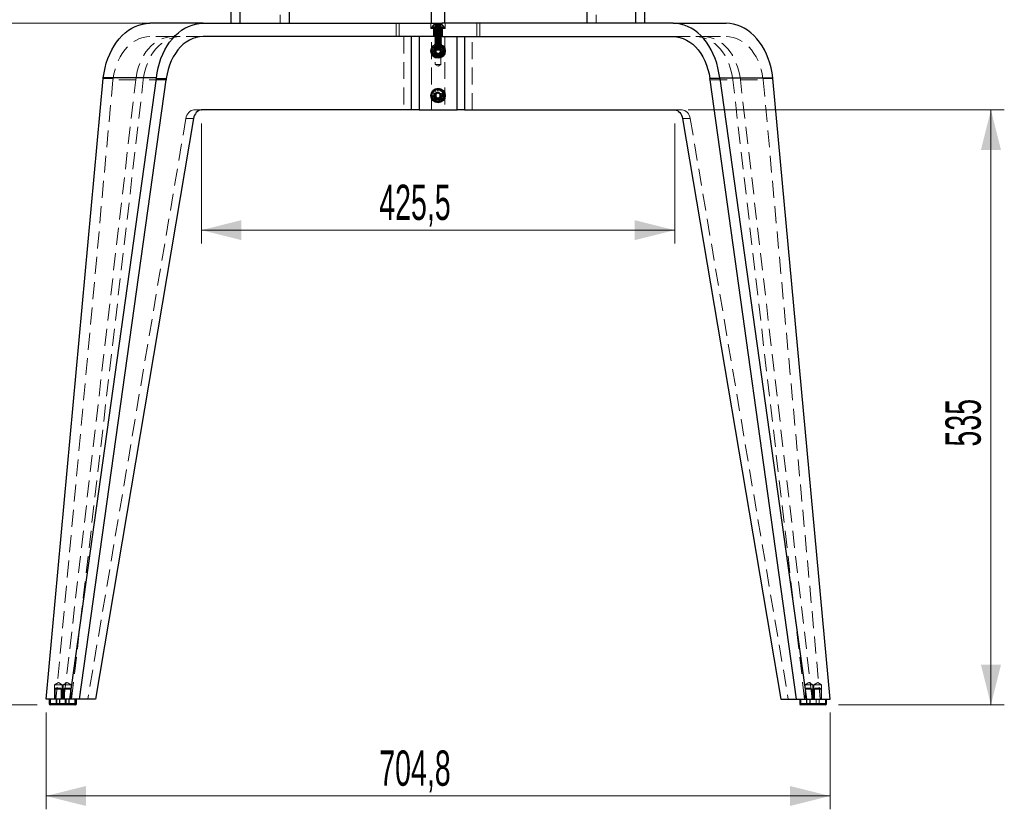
# Model space of a CAD drawing. Header units: millimetres. Extents: x 7 to 417, y 5 to 291.
# Tile 60 of 82: x 286 to 360, y 202 to 261. Entities that reach past the tile are written whole.
import ezdxf

# ---------------------------------------------------------------- set-up
doc = ezdxf.new("R2010")
doc.units = ezdxf.units.MM
doc.header["$PDSIZE"] = -1
doc.linetypes.add('HIDDEN', pattern=[1.905, 1.27, -0.635])
doc.styles.add('SLDTEXTSTYLE2', font='TXT', dxfattribs={"width": 0.605})
doc.dimstyles.new('SLDDIMSTYLE0', dxfattribs={"dimtxt": 2.568319, "dimasz": 3, "dimexe": 0, "dimexo": 0.0625, "dimgap": 0.64208, "dimtad": 1, "dimdec": 1, "dimlfac": 12, "dimrnd": 1e-09, "dimzin": 12, "dimdsep": 46, "dimtxsty": 'SLDTEXTSTYLE2', "dimsah": 1, "dimcen": 0.09, "dimadec": 0, "dimazin": 3, "dimtfac": 1, "dimtdec": 1, "dimtofl": 0, "dimtmove": 0, "dimatfit": 3, "dimfxl": 1, "dimfrac": 2, "dimtolj": 1, "dimtzin": 12, "dimarcsym": 0})
doc.dimstyles.new('SLDDIMSTYLE2', dxfattribs={"dimtxt": 2.568319, "dimasz": 3, "dimexe": 0, "dimexo": 0.0625, "dimgap": 0.64208, "dimtad": 1, "dimlfac": 12, "dimrnd": 1e-09, "dimzin": 12, "dimdsep": 46, "dimtxsty": 'SLDTEXTSTYLE2', "dimsah": 1, "dimcen": 0.09, "dimadec": 0, "dimazin": 3, "dimtfac": 1, "dimtofl": 0, "dimtmove": 0, "dimatfit": 3, "dimfxl": 1, "dimfrac": 2, "dimtolj": 1, "dimtzin": 12, "dimarcsym": 0})
doc.dimstyles.new('SLDDIMSTYLE4', dxfattribs={"dimtxt": 3.595646, "dimasz": 3, "dimexe": 0, "dimexo": 0.0625, "dimgap": 0.898912, "dimtad": 1, "dimdec": 1, "dimlfac": 12, "dimrnd": 1e-09, "dimzin": 12, "dimdsep": 46, "dimtxsty": 'SLDTEXTSTYLE2', "dimsah": 1, "dimcen": 0.09, "dimadec": 0, "dimazin": 3, "dimtfac": 1, "dimtdec": 1, "dimtofl": 0, "dimtmove": 0, "dimatfit": 3, "dimfxl": 1, "dimfrac": 2, "dimtolj": 1, "dimtzin": 12, "dimarcsym": 0})

# ---------------------------------------------------------------- blocks, each defined once
blk = doc.blocks.new('_D_9')
at = {"color": 7, "linetype": 'Continuous', "lineweight": 0}
for p, q in [((299.437, 253.643), (299.437, 244.637)), ((334.894, 253.643), (334.894, 244.637)), ((299.437, 245.637), (334.894, 245.637))]:
    blk.add_line(p, q, dxfattribs=at)
at = {"color": 7, "linetype": 'Continuous', "lineweight": 18}
for points in [[(299.437, 245.637), (302.437, 244.887), (302.437, 246.387)], [(334.894, 245.637), (331.894, 246.387), (331.894, 244.887)]]:
    blk.add_solid(points, dxfattribs=at)
at = {"color": 7, "linetype": 'Continuous', "lineweight": 18, "insert": (312.756, 249.047), "char_height": 2.6458, "attachment_point": 1, "style": 'SLDTEXTSTYLE2'}
blk.add_mtext('425,5', dxfattribs=at)
blk = doc.blocks.new('_D_10')
at = {"color": 7, "linetype": 'Continuous', "lineweight": 0}
for p, q in [((287.801, 209.476), (287.801, 202.218)), ((346.531, 209.476), (346.531, 202.218)), ((287.801, 203.218), (346.531, 203.218))]:
    blk.add_line(p, q, dxfattribs=at)
at = {"color": 7, "linetype": 'Continuous', "lineweight": 18}
for points in [[(287.801, 203.218), (290.801, 202.468), (290.801, 203.968)], [(346.531, 203.218), (343.531, 203.968), (343.531, 202.468)]]:
    blk.add_solid(points, dxfattribs=at)
at = {"color": 7, "linetype": 'Continuous', "lineweight": 18, "insert": (312.756, 206.629), "char_height": 2.6458, "attachment_point": 1, "style": 'SLDTEXTSTYLE2'}
blk.add_mtext('704,8', dxfattribs=at)
blk = doc.blocks.new('_D_12')
at = {"color": 7, "linetype": 'Continuous', "lineweight": 0}
for p, q in [((294.581, 261.143), (273.358, 261.143)), ((274.358, 261.143), (274.358, 210.06)), ((287.134, 210.06), (273.358, 210.06))]:
    blk.add_line(p, q, dxfattribs=at)
at = {"color": 7, "linetype": 'Continuous', "lineweight": 18}
for points in [[(274.358, 261.143), (273.608, 258.143), (275.108, 258.143)], [(274.358, 210.06), (275.108, 213.06), (273.608, 213.06)]]:
    blk.add_solid(points, dxfattribs=at)
at = {"color": 7, "linetype": 'Continuous', "lineweight": 18, "insert": (270.947, 232.662), "char_height": 2.6458, "attachment_point": 1, "rotation": 90, "style": 'SLDTEXTSTYLE2'}
blk.add_mtext('613', dxfattribs=at)
blk = doc.blocks.new('_D_13')
at = {"color": 7, "linetype": 'Continuous', "lineweight": 0}
for p, q in [((274.358, 270.976), (274.358, 261.143)), ((298.559, 261.143), (273.358, 261.143))]:
    blk.add_line(p, q, dxfattribs=at)
at = {"color": 7, "linetype": 'Continuous', "lineweight": 18}
for points in [[(274.358, 270.976), (273.608, 267.976), (275.108, 267.976)], [(274.358, 261.143), (275.108, 264.143), (273.608, 264.143)]]:
    blk.add_solid(points, dxfattribs=at)
at = {"color": 7, "linetype": 'Continuous', "lineweight": 18, "insert": (270.947, 263.12), "char_height": 2.6458, "attachment_point": 1, "rotation": 90, "style": 'SLDTEXTSTYLE2'}
blk.add_mtext('118', dxfattribs=at)
blk = doc.blocks.new('_D_15')
at = {"color": 7, "linetype": 'Continuous', "lineweight": 0}
for p, q in [((262.082, 272.341), (248.872, 272.341)), ((249.872, 272.341), (249.872, 210.06)), ((287.134, 210.06), (248.872, 210.06))]:
    blk.add_line(p, q, dxfattribs=at)
at = {"color": 7, "linetype": 'Continuous', "lineweight": 18}
for points in [[(249.872, 272.341), (249.122, 269.341), (250.622, 269.341)], [(249.872, 210.06), (250.622, 213.06), (249.122, 213.06)]]:
    blk.add_solid(points, dxfattribs=at)
at = {"color": 7, "linetype": 'Continuous', "lineweight": 18, "insert": (245.097, 235.027), "char_height": 3.7042, "attachment_point": 1, "rotation": 90, "style": 'SLDTEXTSTYLE2'}
blk.add_mtext('747,4', dxfattribs=at)
blk = doc.blocks.new('_D_16')
at = {"color": 7, "linetype": 'Continuous', "lineweight": 0}
for p, q in [((335.894, 254.643), (359.585, 254.643)), ((358.585, 254.643), (358.585, 210.06)), ((347.152, 210.06), (359.585, 210.06))]:
    blk.add_line(p, q, dxfattribs=at)
at = {"color": 7, "linetype": 'Continuous', "lineweight": 18}
for points in [[(358.585, 254.643), (357.835, 251.643), (359.335, 251.643)], [(358.585, 210.06), (359.335, 213.06), (357.835, 213.06)]]:
    blk.add_solid(points, dxfattribs=at)
at = {"color": 7, "linetype": 'Continuous', "lineweight": 18, "insert": (355.174, 229.412), "char_height": 2.6458, "attachment_point": 1, "rotation": 90, "style": 'SLDTEXTSTYLE2'}
blk.add_mtext('535', dxfattribs=at)

msp = doc.modelspace()

# ---------------------------------------------------------------- linework, layer by layer
at = {"color": 7, "linetype": 'Continuous', "lineweight": 25}
for p, q in [((301.66972, 261.14303), (301.66972, 269.39303)), ((302.35172, 261.14303), (302.35172, 269.39303)), ((306.00849, 269.39303), (306.00849, 261.14303)), ((328.32293, 269.39303), (328.32293, 261.14303)), ((331.9797, 261.14303), (331.9797, 269.39303)), ((332.6617, 261.14303), (332.6617, 269.39303)), ((316.66571, 261.14303), (316.66571, 268.01803)), ((317.66571, 261.14303), (317.66571, 268.01803)), ((299.55901, 261.14303), (295.58069, 261.14303)), ((299.55901, 261.14303), (316.88155, 261.14303)), ((316.88155, 260.14303), (316.88155, 261.14303)), ((316.88155, 261.14303), (317.44988, 261.14303)), ((317.44988, 261.14303), (317.44988, 260.14303)), ((334.77241, 261.14303), (317.44988, 261.14303)), ((334.77241, 261.14303), (338.75074, 261.14303)), ((316.88155, 260.14303), (299.55901, 260.14303)), ((315.17349, 254.64303), (315.17349, 260.14303)), ((315.74182, 260.14303), (315.74182, 254.64303)), ((317.44988, 260.14303), (316.88155, 260.14303)), ((317.44988, 260.14303), (334.77241, 260.14303)), ((318.5896, 254.64303), (318.5896, 260.14303)), ((319.15794, 260.14303), (319.15794, 254.64303)), ((317.14501, 259.25103), (316.98966, 259.13743)), ((316.98966, 259.13743), (317.01036, 258.9461)), ((317.01036, 258.9461), (317.18641, 258.86836)), ((317.32106, 259.17329), (317.14501, 259.25103)), ((317.18641, 258.86836), (317.34176, 258.98195)), ((317.34176, 258.98195), (317.32106, 259.17329)), ((287.80089, 210.47636), (292.0829, 257.01027)), ((296.06122, 257.01027), (289.56272, 210.47636)), ((290.30319, 210.47636), (296.7876, 256.90936)), ((292.0829, 257.01027), (292.08933, 257.06579)), ((296.06765, 257.06579), (292.08933, 257.06579)), ((296.06122, 257.01027), (296.06765, 257.06579)), ((296.06122, 257.01027), (296.8027, 257.01027)), ((338.2702, 257.01027), (337.52872, 257.01027)), ((344.02824, 210.47636), (337.54382, 256.90936)), ((338.26377, 257.06579), (342.24209, 257.06579)), ((338.2702, 257.01027), (338.26377, 257.06579)), ((338.2702, 257.01027), (344.76871, 210.47636)), ((342.24852, 257.01027), (342.24209, 257.06579)), ((346.53053, 210.47636), (342.24852, 257.01027)), ((317.00274, 255.82872), (316.99558, 255.6364)), ((316.99558, 255.6364), (317.15855, 255.53404)), ((317.17287, 255.91868), (317.00274, 255.82872)), ((317.15855, 255.53404), (317.32868, 255.624)), ((317.33584, 255.81632), (317.17287, 255.91868)), ((317.32868, 255.624), (317.33584, 255.81632)), ((315.17349, 254.64303), (299.4374, 254.64303)), ((315.74182, 254.64303), (315.17349, 254.64303)), ((315.74182, 254.64303), (318.5896, 254.64303)), ((319.15794, 254.64303), (318.5896, 254.64303)), ((319.15794, 254.64303), (334.89402, 254.64303)), ((298.84356, 253.99715), (291.49523, 210.47636)), ((335.48786, 253.99715), (342.83619, 210.47636)), ((289.56272, 210.47636), (287.80089, 210.47636)), ((288.02799, 210.47636), (288.02799, 210.14303)), ((288.07277, 210.47636), (288.07277, 210.14303)), ((289.26058, 210.14303), (289.26058, 210.47636)), ((289.49614, 210.47636), (289.49614, 210.14303)), ((290.30319, 210.47636), (289.56272, 210.47636)), ((289.97761, 210.14303), (289.97761, 210.47636)), ((290.03061, 210.14303), (290.03061, 210.47636)), ((290.03131, 210.14303), (290.03131, 210.47636)), ((290.07608, 210.14303), (290.07608, 210.47636)), ((291.49523, 210.47636), (290.30319, 210.47636)), ((342.83619, 210.47636), (344.02824, 210.47636)), ((344.02824, 210.47636), (344.76871, 210.47636)), ((344.25534, 210.47636), (344.25534, 210.14303)), ((344.30834, 210.47636), (344.30834, 210.14303)), ((344.76871, 210.47636), (346.53053, 210.47636)), ((344.78982, 210.14303), (344.78982, 210.47636)), ((345.02537, 210.47636), (345.02537, 210.14303)), ((346.21319, 210.14303), (346.21319, 210.47636)), ((346.25796, 210.14303), (346.25796, 210.47636)), ((288.02799, 210.14303), (288.07277, 210.14303)), ((288.07277, 210.14303), (289.26058, 210.14303)), ((288.13371, 210.05969), (288.11133, 210.05969)), ((289.32153, 210.05969), (288.13371, 210.05969)), ((289.26058, 210.14303), (289.49614, 210.14303)), ((289.43931, 210.05969), (289.32153, 210.05969)), ((289.92078, 210.05969), (289.43931, 210.05969)), ((289.49614, 210.14303), (289.97761, 210.14303)), ((289.94728, 210.05969), (289.92078, 210.05969)), ((289.97036, 210.05969), (289.94728, 210.05969)), ((289.99275, 210.05969), (289.97036, 210.05969)), ((289.97761, 210.14303), (290.03061, 210.14303)), ((290.03061, 210.14303), (290.03131, 210.14303)), ((290.03131, 210.14303), (290.07608, 210.14303)), ((344.25534, 210.14303), (344.30834, 210.14303)), ((344.30834, 210.14303), (344.78982, 210.14303)), ((344.36517, 210.05969), (344.33867, 210.05969)), ((344.84665, 210.05969), (344.36517, 210.05969)), ((344.78982, 210.14303), (345.02537, 210.14303)), ((344.96443, 210.05969), (344.84665, 210.05969)), ((346.15224, 210.05969), (344.96443, 210.05969)), ((345.02537, 210.14303), (346.21319, 210.14303)), ((346.17463, 210.05969), (346.15224, 210.05969)), ((346.21319, 210.14303), (346.25796, 210.14303))]:
    msp.add_line(p, q, dxfattribs=at)
at = {"color": 7, "linetype": 'HIDDEN', "lineweight": 18}
for p, q in [((305.32649, 269.39303), (305.32649, 261.14303)), ((329.00493, 269.39303), (329.00493, 261.14303)), ((314.02903, 260.14303), (314.02903, 261.14303)), ((314.24904, 260.14303), (314.24904, 261.14303)), ((316.62404, 261.14303), (316.62404, 260.74303)), ((316.88155, 261.14303), (316.88155, 260.14303)), ((317.44988, 260.14303), (317.44988, 261.14303)), ((317.70738, 260.74303), (317.70738, 261.14303)), ((320.08238, 260.14303), (320.08238, 261.14303)), ((320.30239, 261.14303), (320.30239, 260.14303)), ((316.62404, 260.74303), (316.7963, 260.74303)), ((316.72503, 260.80136), (316.70738, 260.80136)), ((316.70738, 260.80136), (316.70738, 260.74303)), ((316.70753, 260.80136), (316.70753, 260.74303)), ((316.70828, 260.80136), (316.70828, 260.74303)), ((317.61778, 260.86123), (316.71364, 260.86123)), ((317.61709, 260.86123), (316.71433, 260.86123)), ((316.71732, 260.74303), (316.71732, 260.80136)), ((316.72108, 260.74303), (316.72108, 260.80136)), ((316.72503, 260.74303), (316.72503, 260.80136)), ((316.72993, 260.80136), (316.72503, 260.80136)), ((316.72993, 260.74303), (316.72993, 260.80136)), ((316.84705, 260.80136), (316.72993, 260.80136)), ((316.75522, 260.80136), (316.75522, 260.74303)), ((316.76295, 260.80136), (316.76295, 260.74303)), ((316.77489, 260.80136), (316.77489, 260.74303)), ((316.7839, 260.80136), (316.7839, 260.74303)), ((316.7963, 260.74303), (317.70738, 260.74303)), ((316.80357, 260.80136), (316.80357, 260.74303)), ((316.8125, 260.74303), (316.8125, 260.80136)), ((316.81905, 260.74303), (316.81905, 260.80136)), ((316.82485, 260.74303), (316.82485, 260.80136)), ((316.83238, 260.74303), (316.83238, 260.14303)), ((316.83628, 260.74303), (316.83628, 260.80136)), ((316.84405, 260.80136), (316.84405, 260.74303)), ((316.84705, 260.74303), (316.84705, 260.80136)), ((316.85931, 260.80136), (316.84705, 260.80136)), ((316.85931, 260.74303), (316.85931, 260.80136)), ((317.05446, 260.80136), (316.85931, 260.80136)), ((316.86012, 260.80136), (316.86012, 260.74303)), ((316.89904, 260.80136), (316.89904, 260.74303)), ((316.89904, 260.80136), (316.91571, 260.67636)), ((316.9006, 260.74303), (316.9006, 260.80136)), ((316.91216, 260.80136), (316.91216, 260.74303)), ((317.41571, 260.67636), (316.91571, 260.67636)), ((316.91571, 260.67636), (316.91571, 260.60136)), ((316.91571, 260.60136), (317.41571, 260.60136)), ((316.91571, 260.60136), (316.97345, 260.56803)), ((316.97345, 260.56803), (316.91571, 260.53469)), ((316.91571, 260.53469), (317.41571, 260.53469)), ((316.91571, 260.53469), (316.91571, 260.52636)), ((316.91571, 260.52636), (317.41571, 260.52636)), ((316.91571, 260.52636), (316.97345, 260.49303)), ((316.97345, 260.49303), (316.91571, 260.45969)), ((316.91571, 260.45969), (317.41571, 260.45969)), ((316.91571, 260.45969), (316.91571, 260.45136)), ((316.91571, 260.45136), (317.41571, 260.45136)), ((316.91571, 260.45136), (316.97345, 260.41803)), ((316.97345, 260.41803), (316.91571, 260.38469)), ((316.91571, 260.38469), (317.41571, 260.38469)), ((316.91571, 260.38469), (316.91571, 260.37636)), ((316.91571, 260.37636), (317.41571, 260.37636)), ((316.91571, 260.37636), (316.97345, 260.34303)), ((316.91849, 260.74303), (316.91849, 260.80136)), ((316.92628, 260.80136), (316.92628, 260.74303)), ((317.39488, 261.06803), (316.93654, 261.06803)), ((316.94696, 260.80136), (316.94696, 260.74303)), ((316.96183, 260.80136), (316.96183, 260.74303)), ((316.97073, 260.80136), (316.97073, 260.74303)), ((316.97345, 260.56803), (317.35798, 260.56803)), ((316.97345, 260.49303), (317.35798, 260.49303)), ((316.97345, 260.41803), (317.35798, 260.41803)), ((316.97546, 260.81803), (316.97546, 261.06803)), ((316.97546, 260.81803), (316.99061, 260.81803)), ((316.99061, 260.81803), (316.99061, 261.06803)), ((316.99061, 260.81803), (317.00901, 260.81803)), ((316.99855, 260.80136), (316.99855, 260.74303)), ((317.00901, 260.81803), (317.00901, 261.06803)), ((317.00901, 260.81803), (317.18411, 260.81803)), ((317.02372, 260.74303), (317.02372, 260.80136)), ((317.03974, 260.74303), (317.03974, 260.80136)), ((317.04547, 260.81803), (317.04547, 261.06803)), ((317.05446, 260.74303), (317.05446, 260.80136)), ((317.06737, 260.80136), (317.05446, 260.80136)), ((317.05973, 260.74303), (317.05973, 260.80136)), ((317.07079, 260.74303), (317.07079, 260.80136)), ((317.29168, 260.80136), (317.07079, 260.80136)), ((317.08417, 260.74303), (317.08417, 260.80136)), ((317.0957, 260.81803), (317.0957, 261.06803)), ((317.13703, 260.80136), (317.13703, 260.74303)), ((317.14731, 260.81803), (317.14731, 261.06803)), ((317.14964, 260.80136), (317.14964, 260.74303)), ((317.15377, 260.80136), (317.15377, 260.74303)), ((317.17765, 260.80136), (317.17765, 260.74303)), ((317.18178, 260.80136), (317.18178, 260.74303)), ((317.18411, 260.81803), (317.18411, 261.06803)), ((317.18411, 260.81803), (317.34081, 260.81803)), ((317.19439, 260.80136), (317.19439, 260.74303)), ((317.23572, 260.81803), (317.23572, 261.06803)), ((317.24726, 260.74303), (317.24726, 260.80136)), ((317.26063, 260.74303), (317.26063, 260.80136)), ((317.2717, 260.74303), (317.2717, 260.80136)), ((317.27696, 260.74303), (317.27696, 260.80136)), ((317.28595, 260.81803), (317.28595, 261.06803)), ((317.29168, 260.74303), (317.29168, 260.80136)), ((317.3077, 260.80136), (317.29205, 260.80136)), ((317.3077, 260.74303), (317.3077, 260.80136)), ((317.49515, 260.80136), (317.3077, 260.80136)), ((317.32241, 260.81803), (317.32241, 261.06803)), ((317.33287, 260.80136), (317.33287, 260.74303)), ((317.34081, 260.81803), (317.34081, 261.06803)), ((317.34081, 260.81803), (317.35596, 260.81803)), ((317.35596, 260.81803), (317.35596, 261.06803)), ((317.35798, 260.56803), (317.41571, 260.60136)), ((317.41571, 260.53469), (317.35798, 260.56803)), ((317.35798, 260.49303), (317.41571, 260.52636)), ((317.41571, 260.45969), (317.35798, 260.49303)), ((317.35798, 260.41803), (317.41571, 260.45136)), ((317.41571, 260.38469), (317.35798, 260.41803)), ((317.35798, 260.34303), (317.41571, 260.37636)), ((317.3607, 260.80136), (317.3607, 260.74303)), ((317.36959, 260.80136), (317.36959, 260.74303)), ((317.38446, 260.80136), (317.38446, 260.74303)), ((317.40514, 260.80136), (317.40514, 260.74303)), ((317.41294, 260.74303), (317.41294, 260.80136)), ((317.41571, 260.67636), (317.43238, 260.80136)), ((317.41571, 260.60136), (317.41571, 260.67636)), ((317.41571, 260.52636), (317.41571, 260.53469)), ((317.41571, 260.45136), (317.41571, 260.45969)), ((317.41571, 260.37636), (317.41571, 260.38469)), ((317.41927, 260.80136), (317.41927, 260.74303)), ((317.43083, 260.74303), (317.43083, 260.80136)), ((317.43238, 260.74303), (317.43238, 260.80136)), ((317.4713, 260.80136), (317.4713, 260.74303)), ((317.47211, 260.74303), (317.47211, 260.80136)), ((317.48437, 260.74303), (317.48437, 260.80136)), ((317.48737, 260.80136), (317.48737, 260.74303)), ((317.49515, 260.74303), (317.49515, 260.80136)), ((317.50657, 260.80136), (317.49515, 260.80136)), ((317.49904, 260.14303), (317.49904, 260.74303)), ((317.50657, 260.74303), (317.50657, 260.80136)), ((317.61034, 260.80136), (317.50657, 260.80136)), ((317.51237, 260.74303), (317.51237, 260.80136)), ((317.51892, 260.74303), (317.51892, 260.80136)), ((317.52786, 260.80136), (317.52786, 260.74303)), ((317.54752, 260.80136), (317.54752, 260.74303)), ((317.55653, 260.80136), (317.55653, 260.74303)), ((317.56848, 260.80136), (317.56848, 260.74303)), ((317.5762, 260.80136), (317.5762, 260.74303)), ((317.6015, 260.74303), (317.6015, 260.80136)), ((317.60639, 260.74303), (317.60639, 260.80136)), ((317.61034, 260.74303), (317.61034, 260.80136)), ((317.61411, 260.80136), (317.61034, 260.80136)), ((317.61411, 260.74303), (317.61411, 260.80136)), ((317.62404, 260.80136), (317.61411, 260.80136)), ((317.62315, 260.80136), (317.62315, 260.74303)), ((317.62389, 260.80136), (317.62389, 260.74303)), ((317.62404, 260.74303), (317.62404, 260.80136)), ((297.28568, 260.14303), (295.58069, 260.14303)), ((297.28568, 260.14303), (297.85401, 260.14303)), ((299.55901, 260.14303), (297.85401, 260.14303)), ((314.60515, 260.14303), (314.60515, 254.64303)), ((315.17349, 260.14303), (315.17349, 254.64303)), ((315.74182, 254.64303), (315.74182, 260.14303)), ((316.66571, 254.64303), (316.66571, 260.14303)), ((316.97345, 260.34303), (316.91571, 260.30969)), ((316.91571, 260.30969), (317.41571, 260.30969)), ((316.91571, 260.30969), (316.91571, 260.30136)), ((316.91571, 260.30136), (317.41571, 260.30136)), ((316.91571, 260.30136), (316.97345, 260.26803)), ((316.97345, 260.26803), (316.91571, 260.23469)), ((316.91571, 260.23469), (317.41571, 260.23469)), ((316.91571, 260.23469), (316.91571, 260.22636)), ((316.91571, 260.22636), (317.41571, 260.22636)), ((316.91571, 260.22636), (316.97345, 260.19303)), ((316.97345, 260.19303), (316.91571, 260.15969)), ((316.91571, 260.15969), (317.41571, 260.15969)), ((316.91571, 260.15969), (316.91571, 260.15136)), ((316.91571, 260.15136), (317.41571, 260.15136)), ((316.91571, 260.15136), (316.97345, 260.11803)), ((316.97345, 260.11803), (316.91571, 260.08469)), ((316.91571, 260.08469), (317.41571, 260.08469)), ((316.91571, 260.08469), (316.91571, 260.07636)), ((316.91571, 260.07636), (317.41571, 260.07636)), ((316.91571, 260.07636), (316.97345, 260.04303)), ((316.97345, 260.04303), (316.91571, 260.00969)), ((316.91571, 260.00969), (317.41571, 260.00969)), ((316.91571, 260.00969), (316.91571, 260.00136)), ((316.91571, 260.00136), (317.41571, 260.00136)), ((316.91571, 260.00136), (316.97345, 259.96803)), ((316.97345, 259.96803), (316.91571, 259.93469)), ((316.91571, 259.93469), (317.41571, 259.93469)), ((316.91571, 259.93469), (316.91571, 259.92636)), ((316.91571, 259.92636), (317.41571, 259.92636)), ((316.91571, 259.92636), (316.97345, 259.89303)), ((316.97345, 259.89303), (316.91571, 259.85969)), ((316.91571, 259.85969), (317.41571, 259.85969)), ((316.91571, 259.85969), (316.91571, 259.85136)), ((316.91571, 259.85136), (317.41571, 259.85136)), ((316.91571, 259.85136), (316.97345, 259.81803)), ((316.97345, 259.81803), (316.91571, 259.78469)), ((316.91571, 259.78469), (317.41571, 259.78469)), ((316.91571, 259.78469), (316.91571, 259.77636)), ((316.91571, 259.77636), (317.41571, 259.77636)), ((316.91571, 259.77636), (316.97345, 259.74303)), ((316.97345, 259.74303), (316.91571, 259.70969)), ((316.91571, 259.70969), (317.41571, 259.70969)), ((316.91571, 259.70969), (316.91571, 259.70136)), ((316.91571, 259.70136), (317.41571, 259.70136)), ((316.91571, 259.70136), (316.97345, 259.66803)), ((316.97345, 259.66803), (316.91571, 259.63469)), ((316.91571, 259.63469), (317.41571, 259.63469)), ((316.91571, 259.63469), (316.91571, 259.62636)), ((316.95738, 260.14303), (316.95738, 258.05969)), ((316.97345, 260.34303), (317.35798, 260.34303)), ((316.97345, 260.26803), (317.35798, 260.26803)), ((316.97345, 260.19303), (317.35798, 260.19303)), ((316.97345, 260.11803), (317.35798, 260.11803)), ((316.97345, 260.04303), (317.35798, 260.04303)), ((316.97345, 259.96803), (317.35798, 259.96803)), ((316.97345, 259.89303), (317.35798, 259.89303)), ((316.97345, 259.81803), (317.35798, 259.81803)), ((316.97345, 259.74303), (317.35798, 259.74303)), ((316.97345, 259.66803), (317.35798, 259.66803)), ((317.41571, 260.30969), (317.35798, 260.34303)), ((317.35798, 260.26803), (317.41571, 260.30136)), ((317.41571, 260.23469), (317.35798, 260.26803)), ((317.35798, 260.19303), (317.41571, 260.22636)), ((317.41571, 260.15969), (317.35798, 260.19303)), ((317.35798, 260.11803), (317.41571, 260.15136)), ((317.41571, 260.08469), (317.35798, 260.11803)), ((317.35798, 260.04303), (317.41571, 260.07636)), ((317.41571, 260.00969), (317.35798, 260.04303)), ((317.35798, 259.96803), (317.41571, 260.00136)), ((317.41571, 259.93469), (317.35798, 259.96803)), ((317.35798, 259.89303), (317.41571, 259.92636)), ((317.41571, 259.85969), (317.35798, 259.89303)), ((317.35798, 259.81803), (317.41571, 259.85136)), ((317.41571, 259.78469), (317.35798, 259.81803)), ((317.35798, 259.74303), (317.41571, 259.77636)), ((317.41571, 259.70969), (317.35798, 259.74303)), ((317.35798, 259.66803), (317.41571, 259.70136)), ((317.41571, 259.63469), (317.35798, 259.66803)), ((317.37404, 258.05969), (317.37404, 260.14303)), ((317.41571, 260.30136), (317.41571, 260.30969)), ((317.41571, 260.22636), (317.41571, 260.23469)), ((317.41571, 260.15136), (317.41571, 260.15969)), ((317.41571, 260.07636), (317.41571, 260.08469)), ((317.41571, 260.00136), (317.41571, 260.00969)), ((317.41571, 259.92636), (317.41571, 259.93469)), ((317.41571, 259.85136), (317.41571, 259.85969)), ((317.41571, 259.77636), (317.41571, 259.78469)), ((317.41571, 259.70136), (317.41571, 259.70969)), ((317.41571, 259.62636), (317.41571, 259.63469)), ((317.66571, 260.14303), (317.66571, 254.64303)), ((318.5896, 260.14303), (318.5896, 254.64303)), ((319.15794, 254.64303), (319.15794, 260.14303)), ((319.72627, 254.64303), (319.72627, 260.14303)), ((334.77241, 260.14303), (336.47741, 260.14303)), ((337.04574, 260.14303), (336.47741, 260.14303)), ((337.04574, 260.14303), (338.75074, 260.14303)), ((316.70741, 259.05449), (316.80337, 259.04895)), ((316.80337, 259.04895), (316.7079, 259.03774)), ((316.71732, 259.15462), (316.8125, 259.14124)), ((316.8125, 259.14124), (316.72108, 259.17094)), ((316.81905, 258.95371), (316.72503, 258.93372)), ((316.72993, 258.9177), (316.81905, 258.95371)), ((316.84654, 259.23156), (316.75826, 259.26959)), ((316.76621, 259.28434), (316.84654, 259.23156)), ((316.82485, 259.3661), (316.9006, 259.30692)), ((316.9006, 259.30692), (316.83628, 259.37835)), ((316.91571, 259.62636), (317.41571, 259.62636)), ((316.91571, 259.62636), (316.97345, 259.59303)), ((316.97345, 259.59303), (316.91571, 259.55969)), ((316.91571, 259.55969), (317.41571, 259.55969)), ((316.91571, 259.55969), (316.91571, 259.55136)), ((316.91571, 259.55136), (317.41571, 259.55136)), ((316.91571, 259.55136), (316.97345, 259.51803)), ((316.97345, 259.51803), (316.91571, 259.48469)), ((316.91571, 259.48469), (317.41571, 259.48469)), ((316.91571, 259.48469), (316.91571, 259.47636)), ((316.91571, 259.47636), (317.41571, 259.47636)), ((316.91571, 259.47636), (316.97345, 259.44303)), ((316.97345, 259.44303), (316.91571, 259.40969)), ((316.91571, 259.40969), (317.41571, 259.40969)), ((316.91571, 259.40969), (316.91571, 259.40136)), ((316.91571, 259.40136), (317.41571, 259.40136)), ((316.91571, 259.40136), (316.97345, 259.36803)), ((316.97345, 259.36803), (316.91571, 259.33469)), ((316.91571, 259.33469), (317.41571, 259.33469)), ((316.91571, 259.33469), (316.91571, 259.32636)), ((316.91571, 259.32636), (317.41571, 259.32636)), ((316.91571, 259.32636), (316.97345, 259.29303)), ((316.97345, 259.29303), (316.91571, 259.25969)), ((316.91571, 259.25969), (317.41571, 259.25969)), ((316.91571, 259.25969), (316.91571, 259.25136)), ((316.91571, 259.25136), (317.41571, 259.25136)), ((316.91571, 259.25136), (316.97345, 259.21803)), ((316.97345, 259.21803), (316.91571, 259.18469)), ((316.91571, 259.18469), (317.41571, 259.18469)), ((316.91571, 259.18469), (316.91571, 259.17636)), ((317.41571, 259.17636), (316.91571, 259.17636)), ((316.91571, 259.17636), (316.95738, 259.13469)), ((316.97524, 259.36812), (316.9178, 259.44519)), ((316.93205, 259.45399), (316.97524, 259.36812)), ((317.37404, 259.13469), (316.95738, 259.13469)), ((316.97345, 259.59303), (317.35798, 259.59303)), ((316.97345, 259.51803), (317.35798, 259.51803)), ((316.97345, 259.44303), (317.35798, 259.44303)), ((316.97345, 259.36803), (317.35798, 259.36803)), ((316.97345, 259.29303), (317.35798, 259.29303)), ((316.97345, 259.21803), (317.35798, 259.21803)), ((316.99492, 258.971), (317.0035, 259.16326)), ((317.15713, 258.86743), (316.99492, 258.971)), ((317.0035, 259.16326), (317.1743, 259.25195)), ((317.02372, 259.49548), (317.05973, 259.40635)), ((317.05973, 259.40635), (317.03974, 259.50038)), ((317.15497, 259.42203), (317.14376, 259.5175)), ((317.16051, 259.518), (317.15497, 259.42203)), ((317.32792, 258.95613), (317.15713, 258.86743)), ((317.1743, 259.25195), (317.3365, 259.14839)), ((317.26063, 259.50809), (317.24726, 259.4129)), ((317.24726, 259.4129), (317.27696, 259.50432)), ((317.3365, 259.14839), (317.32792, 258.95613)), ((317.33758, 259.37886), (317.3756, 259.46714)), ((317.39036, 259.4592), (317.33758, 259.37886)), ((317.35798, 259.59303), (317.41571, 259.62636)), ((317.41571, 259.55969), (317.35798, 259.59303)), ((317.35798, 259.51803), (317.41571, 259.55136)), ((317.41571, 259.48469), (317.35798, 259.51803)), ((317.35798, 259.44303), (317.41571, 259.47636)), ((317.41571, 259.40969), (317.35798, 259.44303)), ((317.35798, 259.36803), (317.41571, 259.40136)), ((317.41571, 259.33469), (317.35798, 259.36803)), ((317.35798, 259.29303), (317.41571, 259.32636)), ((317.41571, 259.25969), (317.35798, 259.29303)), ((317.35798, 259.21803), (317.41571, 259.25136)), ((317.41571, 259.18469), (317.35798, 259.21803)), ((317.37404, 259.13469), (317.41571, 259.17636)), ((317.47211, 259.40055), (317.41294, 259.32481)), ((317.41294, 259.32481), (317.48437, 259.38913)), ((317.41571, 259.55136), (317.41571, 259.55969)), ((317.41571, 259.47636), (317.41571, 259.48469)), ((317.41571, 259.40136), (317.41571, 259.40969)), ((317.41571, 259.32636), (317.41571, 259.33469)), ((317.41571, 259.25136), (317.41571, 259.25969)), ((317.41571, 259.17636), (317.41571, 259.18469)), ((317.47414, 259.25017), (317.55121, 259.30761)), ((317.56001, 259.29335), (317.47414, 259.25017)), ((317.6015, 259.20169), (317.51237, 259.16568)), ((317.51237, 259.16568), (317.60639, 259.18566)), ((317.61411, 258.96477), (317.51892, 258.97815)), ((317.51892, 258.97815), (317.61034, 258.94844)), ((317.52805, 259.07043), (317.62352, 259.08165)), ((317.62402, 259.0649), (317.52805, 259.07043)), ((316.77141, 258.82603), (316.85729, 258.86922)), ((316.85729, 258.86922), (316.78021, 258.81178)), ((316.91849, 258.79458), (316.84705, 258.73026)), ((316.85931, 258.71883), (316.91849, 258.79458)), ((316.94107, 258.66019), (316.99384, 258.74053)), ((316.99384, 258.74053), (316.95582, 258.65224)), ((317.08417, 258.70648), (317.05446, 258.61507)), ((317.07079, 258.6113), (317.08417, 258.70648)), ((317.17092, 258.60139), (317.17645, 258.69735)), ((317.17645, 258.69735), (317.18766, 258.60189)), ((317.3077, 258.62391), (317.2717, 258.71303)), ((317.2717, 258.71303), (317.29168, 258.61901)), ((317.35618, 258.75127), (317.41363, 258.6742)), ((317.39937, 258.66539), (317.35618, 258.75127)), ((317.50657, 258.75329), (317.43083, 258.81247)), ((317.43083, 258.81247), (317.49515, 258.74104)), ((317.48488, 258.88782), (317.57316, 258.8498)), ((317.56522, 258.83505), (317.48488, 258.88782)), ((316.95738, 258.05969), (317.37404, 258.05969)), ((316.95738, 258.05969), (317.16571, 257.93451)), ((317.16571, 257.93451), (317.37404, 258.05969)), ((292.81408, 256.90936), (288.54136, 210.47636)), ((289.13811, 210.47636), (294.51667, 256.90936)), ((289.70644, 210.47636), (295.08501, 256.90936)), ((292.82438, 257.01027), (292.0829, 257.01027)), ((296.06765, 257.06579), (292.08933, 257.06579)), ((294.51667, 256.90936), (292.81408, 256.90936)), ((296.7876, 256.90936), (295.08501, 256.90936)), ((337.54382, 256.90936), (339.24642, 256.90936)), ((338.26377, 257.06579), (342.24209, 257.06579)), ((344.62498, 210.47636), (339.24642, 256.90936)), ((345.19332, 210.47636), (339.81475, 256.90936)), ((339.81475, 256.90936), (341.51734, 256.90936)), ((341.50704, 257.01027), (342.24852, 257.01027)), ((341.51734, 256.90936), (345.79006, 210.47636)), ((316.76621, 255.951), (316.84654, 255.89823)), ((316.97524, 256.03479), (316.9178, 256.11186)), ((316.93205, 256.12066), (316.97524, 256.03479)), ((317.15497, 256.0887), (317.14376, 256.18417)), ((317.16051, 256.18466), (317.15497, 256.0887)), ((317.33758, 256.04553), (317.3756, 256.13381)), ((317.39036, 256.12586), (317.33758, 256.04553)), ((317.47414, 255.91683), (317.55121, 255.97427)), ((317.56001, 255.96002), (317.47414, 255.91683)), ((316.70741, 255.72116), (316.80337, 255.71562)), ((316.80337, 255.71562), (316.7079, 255.70441)), ((316.84654, 255.89823), (316.75826, 255.93625)), ((316.77141, 255.4927), (316.85729, 255.53589)), ((316.85729, 255.53589), (316.78021, 255.47844)), ((316.94107, 255.32685), (316.99384, 255.40719)), ((316.99384, 255.40719), (316.95582, 255.31891)), ((316.97427, 255.70665), (317.05292, 255.88229)), ((317.08706, 255.55071), (316.97427, 255.70665)), ((317.05292, 255.88229), (317.24436, 255.90201)), ((317.2785, 255.57043), (317.08706, 255.55071)), ((317.17092, 255.26806), (317.17645, 255.36402)), ((317.17645, 255.36402), (317.18766, 255.26855)), ((317.24436, 255.90201), (317.35715, 255.74607)), ((317.35715, 255.74607), (317.2785, 255.57043)), ((317.35618, 255.41793), (317.41363, 255.34086)), ((317.39937, 255.33206), (317.35618, 255.41793)), ((317.48488, 255.55449), (317.57316, 255.51647)), ((317.56522, 255.50171), (317.48488, 255.55449)), ((317.52805, 255.7371), (317.62352, 255.74831)), ((317.62402, 255.73156), (317.52805, 255.7371)), ((299.4374, 254.64303), (298.86907, 254.64303)), ((334.89402, 254.64303), (335.46236, 254.64303)), ((298.27523, 253.99715), (290.9269, 210.47636)), ((298.84356, 253.99715), (298.27523, 253.99715)), ((335.48786, 253.99715), (336.0562, 253.99715)), ((336.0562, 253.99715), (343.40452, 210.47636)), ((288.72525, 211.73494), (288.43358, 211.55969)), ((289.01691, 211.55969), (288.72525, 211.73494)), ((289.37883, 211.73494), (289.08716, 211.55969)), ((289.67049, 211.55969), (289.37883, 211.73494)), ((344.95259, 211.73494), (344.66093, 211.55969)), ((345.24426, 211.55969), (344.95259, 211.73494)), ((345.60618, 211.73494), (345.31451, 211.55969)), ((345.89784, 211.55969), (345.60618, 211.73494)), ((288.51311, 211.30969), (288.42978, 211.22636)), ((288.49694, 211.22636), (288.42978, 211.22636)), ((288.42978, 211.22636), (288.42978, 210.47636)), ((288.43358, 211.55969), (289.01691, 211.55969)), ((288.43358, 211.55969), (288.43358, 210.47636)), ((288.55858, 211.30969), (288.47525, 211.22636)), ((288.47525, 211.22636), (288.47525, 210.47636)), ((288.92978, 211.22636), (288.49694, 211.22636)), ((288.51311, 211.30969), (288.84645, 211.30969)), ((288.84645, 211.30969), (288.89191, 211.30969)), ((288.92978, 211.22636), (288.84645, 211.30969)), ((288.97525, 211.22636), (288.89191, 211.30969)), ((288.97525, 211.22636), (288.92978, 211.22636)), ((288.92978, 210.47636), (288.92978, 211.22636)), ((288.97525, 210.47636), (288.97525, 211.22636)), ((289.01691, 210.47636), (289.01691, 211.55969)), ((289.08716, 211.55969), (289.67049, 211.55969)), ((289.08716, 211.55969), (289.08716, 210.47636)), ((289.21216, 211.30969), (289.12883, 211.22636)), ((289.19599, 211.22636), (289.12883, 211.22636)), ((289.12883, 211.22636), (289.12883, 210.47636)), ((289.25763, 211.30969), (289.17429, 211.22636)), ((289.17429, 211.22636), (289.17429, 210.47636)), ((289.62883, 211.22636), (289.19599, 211.22636)), ((289.21216, 211.30969), (289.54549, 211.30969)), ((289.54549, 211.30969), (289.59096, 211.30969)), ((289.62883, 211.22636), (289.54549, 211.30969)), ((289.67429, 211.22636), (289.59096, 211.30969)), ((289.67429, 211.22636), (289.62883, 211.22636)), ((289.62883, 210.47636), (289.62883, 211.22636)), ((289.67049, 210.47636), (289.67049, 211.55969)), ((289.67429, 210.47636), (289.67429, 211.22636)), ((344.74046, 211.30969), (344.65713, 211.22636)), ((345.08997, 211.22636), (344.65713, 211.22636)), ((344.65713, 211.22636), (344.65713, 210.47636)), ((345.24426, 211.55969), (344.66093, 211.55969)), ((344.66093, 211.55969), (344.66093, 210.47636)), ((344.74046, 211.30969), (344.79346, 211.30969)), ((344.79346, 211.30969), (345.07379, 211.30969)), ((345.15713, 211.22636), (345.07379, 211.30969)), ((345.15713, 211.22636), (345.08997, 211.22636)), ((345.15713, 210.47636), (345.15713, 211.22636)), ((345.24426, 210.47636), (345.24426, 211.55969)), ((345.89784, 211.55969), (345.31451, 211.55969)), ((345.31451, 211.55969), (345.31451, 210.47636)), ((345.43951, 211.30969), (345.35618, 211.22636)), ((345.78901, 211.22636), (345.35618, 211.22636)), ((345.35618, 211.22636), (345.35618, 210.47636)), ((345.43951, 211.30969), (345.49251, 211.30969)), ((345.49251, 211.30969), (345.77284, 211.30969)), ((345.85618, 211.22636), (345.77284, 211.30969)), ((345.85618, 211.22636), (345.78901, 211.22636)), ((345.85618, 210.47636), (345.85618, 211.22636)), ((345.89784, 210.47636), (345.89784, 211.55969)), ((288.07346, 210.47636), (288.07346, 210.14303)), ((288.08099, 210.14303), (288.08099, 210.47636)), ((288.11823, 210.14303), (288.11823, 210.47636)), ((288.12646, 210.47636), (288.12646, 210.14303)), ((288.56247, 210.47636), (288.56247, 210.14303)), ((288.60793, 210.14303), (288.60793, 210.47636)), ((288.79803, 210.14303), (288.79803, 210.47636)), ((288.84349, 210.47636), (288.84349, 210.14303)), ((289.30605, 210.47636), (289.30605, 210.14303)), ((289.54161, 210.14303), (289.54161, 210.47636)), ((289.98584, 210.47636), (289.98584, 210.14303)), ((290.02308, 210.47636), (290.02308, 210.14303)), ((344.30012, 210.14303), (344.30012, 210.47636)), ((344.30834, 210.14303), (344.30834, 210.47636)), ((344.78982, 210.47636), (344.78982, 210.14303)), ((345.02537, 210.14303), (345.02537, 210.47636)), ((345.48793, 210.47636), (345.48793, 210.14303)), ((345.72349, 210.14303), (345.72349, 210.47636)), ((346.20496, 210.47636), (346.20496, 210.14303)), ((346.21319, 210.47636), (346.21319, 210.14303)), ((288.08099, 210.14303), (288.02799, 210.14303)), ((288.12646, 210.14303), (288.07356, 210.14303)), ((288.56247, 210.14303), (288.08099, 210.14303)), ((289.30605, 210.14303), (288.11823, 210.14303)), ((288.12646, 210.14303), (288.60793, 210.14303)), ((288.79803, 210.14303), (288.56247, 210.14303)), ((288.60793, 210.14303), (288.84349, 210.14303)), ((289.98584, 210.14303), (288.79803, 210.14303)), ((288.84349, 210.14303), (290.03061, 210.14303)), ((289.54161, 210.14303), (289.30605, 210.14303)), ((290.02308, 210.14303), (289.54161, 210.14303)), ((290.03061, 210.14303), (289.98584, 210.14303)), ((290.07608, 210.14303), (290.02308, 210.14303)), ((344.30012, 210.14303), (344.25534, 210.14303)), ((344.30834, 210.14303), (344.25544, 210.14303)), ((345.48793, 210.14303), (344.30012, 210.14303)), ((344.78982, 210.14303), (344.30834, 210.14303)), ((345.02537, 210.14303), (344.78982, 210.14303)), ((346.21319, 210.14303), (345.02537, 210.14303)), ((345.72349, 210.14303), (345.48793, 210.14303)), ((345.48793, 210.14303), (345.72349, 210.14303)), ((346.20496, 210.14303), (345.72349, 210.14303)), ((346.20496, 210.14303), (346.25786, 210.14303)), ((346.25796, 210.14303), (346.20496, 210.14303))]:
    msp.add_line(p, q, dxfattribs=at)
at = {"color": 7, "linetype": 'Continuous', "lineweight": 25, "flags": 128}
for points in [[(292.08933, 257.06579), (292.14348, 257.43801), (292.21882, 257.80328), (292.31489, 258.15933), (292.43109, 258.50398), (292.56671, 258.8351), (292.72091, 259.15065), (292.89274, 259.44869), (293.08115, 259.72738), (293.28497, 259.98499), (293.50294, 260.21994), (293.73372, 260.43079), (293.97589, 260.61622), (294.22795, 260.77511), (294.48835, 260.90647), (294.75549, 261.00948), (295.02771, 261.08352), (295.30334, 261.12813), (295.58069, 261.14303)], [(296.06765, 257.06579), (296.1218, 257.43801), (296.19714, 257.80328), (296.29321, 258.15933), (296.40941, 258.50398), (296.54503, 258.8351), (296.69923, 259.15065), (296.87107, 259.44869), (297.05947, 259.72738), (297.26329, 259.98499), (297.48126, 260.21994), (297.71204, 260.43079), (297.95421, 260.61622), (298.20627, 260.77511), (298.46667, 260.90647), (298.73381, 261.00948), (299.00603, 261.08352), (299.28167, 261.12813), (299.55901, 261.14303)], [(338.26377, 257.06579), (338.20962, 257.43801), (338.13428, 257.80328), (338.03821, 258.15933), (337.92201, 258.50398), (337.78639, 258.8351), (337.63219, 259.15065), (337.46035, 259.44869), (337.27195, 259.72738), (337.06813, 259.98499), (336.85016, 260.21994), (336.61938, 260.43079), (336.37721, 260.61622), (336.12515, 260.77511), (335.86475, 260.90647), (335.59761, 261.00948), (335.32539, 261.08352), (335.04976, 261.12813), (334.77241, 261.14303)], [(342.24209, 257.06579), (342.18794, 257.43801), (342.1126, 257.80328), (342.01654, 258.15933), (341.90033, 258.50398), (341.76471, 258.8351), (341.61051, 259.15065), (341.43868, 259.44869), (341.25027, 259.72738), (341.04646, 259.98499), (340.82849, 260.21994), (340.5977, 260.43079), (340.35554, 260.61622), (340.10348, 260.77511), (339.84307, 260.90647), (339.57594, 261.00948), (339.30371, 261.08352), (339.02808, 261.12813), (338.75074, 261.14303)], [(299.55901, 260.14303), (299.30015, 260.12665), (299.04349, 260.07766), (298.79125, 259.99648), (298.54556, 259.8838), (298.30853, 259.74058), (298.08218, 259.56805), (297.86846, 259.36767), (297.66918, 259.14117), (297.48604, 258.89048), (297.32062, 258.61774), (297.17432, 258.32528), (297.04839, 258.01559), (296.94392, 257.69133), (296.86179, 257.35527), (296.8027, 257.01027)], [(334.77241, 260.14303), (335.03128, 260.12665), (335.28793, 260.07766), (335.54018, 259.99648), (335.78586, 259.8838), (336.02289, 259.74058), (336.24924, 259.56805), (336.46296, 259.36767), (336.66225, 259.14117), (336.84538, 258.89048), (337.01081, 258.61774), (337.15711, 258.32528), (337.28303, 258.01559), (337.3875, 257.69133), (337.46963, 257.35527), (337.52872, 257.01027)], [(299.4374, 254.64303), (299.3355, 254.6313), (299.23647, 254.59643), (299.14309, 254.53942), (299.058, 254.46187), (298.98359, 254.36595), (298.92196, 254.25437), (298.87484, 254.13027), (298.84356, 253.99715)], [(334.89402, 254.64303), (334.99592, 254.6313), (335.09496, 254.59643), (335.18833, 254.53942), (335.27342, 254.46187), (335.34783, 254.36595), (335.40946, 254.25437), (335.45658, 254.13027), (335.48786, 253.99715)]]:
    msp.add_lwpolyline(points, dxfattribs=at)
at = {"color": 7, "linetype": 'HIDDEN', "lineweight": 18, "flags": 128}
for points in [[(295.58069, 260.14303), (295.32182, 260.12665), (295.06517, 260.07766), (294.81292, 259.99648), (294.56723, 259.8838), (294.33021, 259.74058), (294.10386, 259.56805), (293.89013, 259.36767), (293.69085, 259.14117), (293.50772, 258.89048), (293.34229, 258.61774), (293.19599, 258.32528), (293.07007, 258.01559), (292.9656, 257.69133), (292.88347, 257.35527), (292.82438, 257.01027)], [(294.51667, 256.90936), (294.56618, 257.24112), (294.6369, 257.56561), (294.72828, 257.8803), (294.83962, 258.18274), (294.97004, 258.47057), (295.11853, 258.74153), (295.28393, 258.99353), (295.46494, 259.22458), (295.66016, 259.4329), (295.86806, 259.61684), (296.08702, 259.77499), (296.31533, 259.90609), (296.55122, 260.00914), (296.79283, 260.08333), (297.03829, 260.12807), (297.28568, 260.14303)], [(295.08501, 256.90936), (295.13451, 257.24112), (295.20523, 257.56561), (295.29661, 257.8803), (295.40795, 258.18274), (295.53837, 258.47057), (295.68686, 258.74153), (295.85226, 258.99353), (296.03327, 259.22458), (296.22849, 259.4329), (296.43639, 259.61684), (296.65535, 259.77499), (296.88367, 259.90609), (297.11955, 260.00914), (297.36116, 260.08333), (297.60662, 260.12807), (297.85401, 260.14303)], [(339.24642, 256.90936), (339.19691, 257.24112), (339.12619, 257.56561), (339.03481, 257.8803), (338.92347, 258.18274), (338.79305, 258.47057), (338.64456, 258.74153), (338.47917, 258.99353), (338.29815, 259.22458), (338.10293, 259.4329), (337.89503, 259.61684), (337.67607, 259.77499), (337.44776, 259.90609), (337.21187, 260.00914), (336.97026, 260.08333), (336.7248, 260.12807), (336.47741, 260.14303)], [(339.81475, 256.90936), (339.76525, 257.24112), (339.69453, 257.56561), (339.60314, 257.8803), (339.4918, 258.18274), (339.36138, 258.47057), (339.21289, 258.74153), (339.0475, 258.99353), (338.86648, 259.22458), (338.67126, 259.4329), (338.46336, 259.61684), (338.2444, 259.77499), (338.01609, 259.90609), (337.7802, 260.00914), (337.53859, 260.08333), (337.29313, 260.12807), (337.04574, 260.14303)], [(338.75074, 260.14303), (339.0096, 260.12665), (339.26625, 260.07766), (339.5185, 259.99648), (339.76419, 259.8838), (340.00122, 259.74058), (340.22756, 259.56805), (340.44129, 259.36767), (340.64057, 259.14117), (340.82371, 258.89048), (340.98913, 258.61774), (341.13543, 258.32528), (341.26135, 258.01559), (341.36583, 257.69133), (341.44796, 257.35527), (341.50704, 257.01027)], [(298.86907, 254.64303), (298.76717, 254.6313), (298.66813, 254.59643), (298.57476, 254.53942), (298.48967, 254.46187), (298.41526, 254.36595), (298.35363, 254.25437), (298.30651, 254.13027), (298.27523, 253.99715)], [(335.46236, 254.64303), (335.56426, 254.6313), (335.66329, 254.59643), (335.75666, 254.53942), (335.84175, 254.46187), (335.91616, 254.36595), (335.97779, 254.25437), (336.02491, 254.13027), (336.0562, 253.99715)]]:
    msp.add_lwpolyline(points, dxfattribs=at)
at = {"color": 7, "linetype": 'Continuous', "lineweight": 25}
for centre, radius in [((317.16571, 259.05969), 0.54167), ((317.16571, 259.05969), 0.45833), ((317.16571, 259.05969), 0.45415), ((317.16571, 259.05969), 0.22917), ((317.16571, 255.72636), 0.54167), ((317.16571, 255.72636), 0.45833), ((317.16571, 255.72636), 0.45415), ((317.16571, 255.72636), 0.22917)]:
    msp.add_circle(centre, radius, dxfattribs=at)
at = {"color": 7, "linetype": 'HIDDEN', "lineweight": 18}
for centre, radius in [((317.16571, 259.05969), 0.45415), ((317.16571, 259.05969), 0.41667), ((317.16571, 259.05969), 0.41667), ((317.16571, 259.05969), 0.33333), ((317.16571, 259.05969), 0.26667), ((317.16571, 259.05969), 0.25), ((317.16571, 259.05969), 0.20833), ((317.16571, 259.05969), 0.19226), ((317.16571, 255.72636), 0.45415), ((317.16571, 255.72636), 0.41667), ((317.16571, 255.72636), 0.41667), ((317.16571, 255.72636), 0.33333), ((317.16571, 255.72636), 0.26667), ((317.16571, 255.72636), 0.25), ((317.16571, 255.72636), 0.20833), ((317.16571, 255.72636), 0.19226)]:
    msp.add_circle(centre, radius, dxfattribs=at)
for centre, radius, start, end in [((316.74904, 260.84303), 0.04167, 154.1013779, 270), ((317.08638, 260.67923), 0.41667, 111.0763361, 154.1013779), ((317.24504, 260.67923), 0.41667, 25.8986221, 68.9236639), ((317.58238, 260.84303), 0.04167, 270, 25.8986221), ((288.15679, 210.14303), 0.08333, 180, 270), ((288.15417, 210.13188), 0.07402, 171.3410534, 257.246794), ((288.19243, 210.13334), 0.07483, 172.5592145, 259.8008042), ((288.19963, 210.13188), 0.07402, 171.3410534, 257.246794), ((288.63564, 210.13188), 0.07402, 171.3410534, 257.246794), ((288.68111, 210.13188), 0.07402, 171.3410534, 257.246794), ((288.72383, 210.13334), 0.07483, 280.1991958, 7.4407855), ((288.7693, 210.13334), 0.07483, 280.1991958, 7.4407855), ((289.38024, 210.13334), 0.07483, 172.5592145, 259.8008042), ((289.46843, 210.13188), 0.07402, 282.753206, 8.6589466), ((289.91164, 210.13334), 0.07483, 280.1991958, 7.4407855), ((289.94991, 210.13188), 0.07402, 282.753206, 8.6589466), ((344.37431, 210.13334), 0.07483, 172.5592145, 259.8008042), ((344.38151, 210.13188), 0.07402, 171.3410534, 257.246794), ((344.86299, 210.13188), 0.07402, 171.3410534, 257.246794), ((344.95118, 210.13334), 0.07483, 280.1991958, 7.4407855), ((345.56212, 210.13334), 0.07483, 172.5592145, 259.8008042), ((345.65032, 210.13188), 0.07402, 282.753206, 8.6589466), ((346.13179, 210.13188), 0.07402, 282.753206, 8.6589466), ((346.13899, 210.13334), 0.07483, 280.1991958, 7.4407855)]:
    msp.add_arc(centre, radius, start, end, dxfattribs=at)
at = {"color": 7, "linetype": 'Continuous', "lineweight": 25}
for centre, radius, start, end in [((288.11133, 210.14303), 0.08333, 180, 270), ((288.14696, 210.13334), 0.07483, 172.5592145, 259.8008042), ((289.33478, 210.13334), 0.07483, 172.5592145, 259.8008042), ((289.42297, 210.13188), 0.07402, 282.753206, 8.6589466), ((289.90444, 210.13188), 0.07402, 282.753206, 8.6589466), ((289.94728, 210.14303), 0.08333, 270, 0), ((289.95711, 210.13334), 0.07483, 280.1991958, 7.4407855), ((289.99275, 210.14303), 0.08333, 270, 0), ((344.33867, 210.14303), 0.08333, 180, 270), ((344.38151, 210.13188), 0.07402, 171.3410534, 257.246794), ((344.86299, 210.13188), 0.07402, 171.3410534, 257.246794), ((344.95118, 210.13334), 0.07483, 280.1991958, 7.4407855), ((346.13899, 210.13334), 0.07483, 280.1991958, 7.4407855), ((346.17463, 210.14303), 0.08333, 270, 0)]:
    msp.add_arc(centre, radius, start, end, dxfattribs=at)
at = {"color": 7, "linetype": 'HIDDEN', "lineweight": 18}
for centre, major_axis, start_param, end_param in [((295.59737, 256.30969), (-0.19587, 3.83066), 1.34967099, 1.3763839), ((338.73405, 256.30969), (0.19587, 3.83066), 4.90680141, 4.93351432)]:
    msp.add_ellipse(centre, major_axis=major_axis, ratio=0.73046417, start_param=start_param, end_param=end_param, dxfattribs=at)
at = {"color": 7, "linetype": 'Continuous', "lineweight": 25}
for centre, major_axis, start_param, end_param in [((299.54232, 256.30969), (0.19587, 3.83066), 1.42433659, 1.45104949), ((334.7891, 256.30969), (-0.19587, 3.83066), 4.83213581, 4.85884872)]:
    msp.add_ellipse(centre, major_axis=major_axis, ratio=0.73046417, start_param=start_param, end_param=end_param, dxfattribs=at)
at = {"color": 7, "linetype": 'Continuous', "lineweight": 0}
for p in [(299.4374, 254.64303), (334.89402, 254.64303)]:
    msp.add_point(p, dxfattribs=at)

# ---------------------------------------------------------------- dimensions: what is measured, and where the dimension line sits
at = {"color": 7, "linetype": 'Continuous', "lineweight": 18}
for base, p1, p2, dimstyle, picture, middle in [((249.8719, 210.05969), (263.08238, 272.34136), (288.13371, 210.05969), 'SLDDIMSTYLE4', '_D_15', (249.8719, 241.20053)), ((274.35784, 261.14303), (263.83213, 270.97636), (299.55901, 261.14303), 'SLDDIMSTYLE2', '_D_13', (274.35784, 266.05969)), ((274.35784, 210.05969), (295.58069, 261.14303), (288.13371, 210.05969), 'SLDDIMSTYLE2', '_D_12', (274.35784, 235.60136)), ((358.58509, 210.05969), (334.89402, 254.64303), (346.15224, 210.05969), 'SLDDIMSTYLE2', '_D_16', (358.58509, 232.35136))]:
    dim = msp.add_linear_dim(base=base, p1=p1, p2=p2, angle=90, dimstyle=dimstyle, dxfattribs=at)
    dim.commit()
    dim.dimension.update_dxf_attribs({"geometry": picture, "text_midpoint": middle, "dimtype": 160})
for base, p1, p2, picture, middle in [((334.89402, 245.63683), (299.4374, 254.64303), (334.89402, 254.64303), '_D_9', (317.16571, 245.63683)), ((346.53053, 203.21785), (287.80089, 210.47636), (346.53053, 210.47636), '_D_10', (317.16571, 203.21785))]:
    dim = msp.add_linear_dim(base=base, p1=p1, p2=p2, dimstyle='SLDDIMSTYLE0', dxfattribs=at)
    dim.commit()
    dim.dimension.update_dxf_attribs({"geometry": picture, "text_midpoint": middle, "dimtype": 160})

doc.saveas('drawing.dxf')
